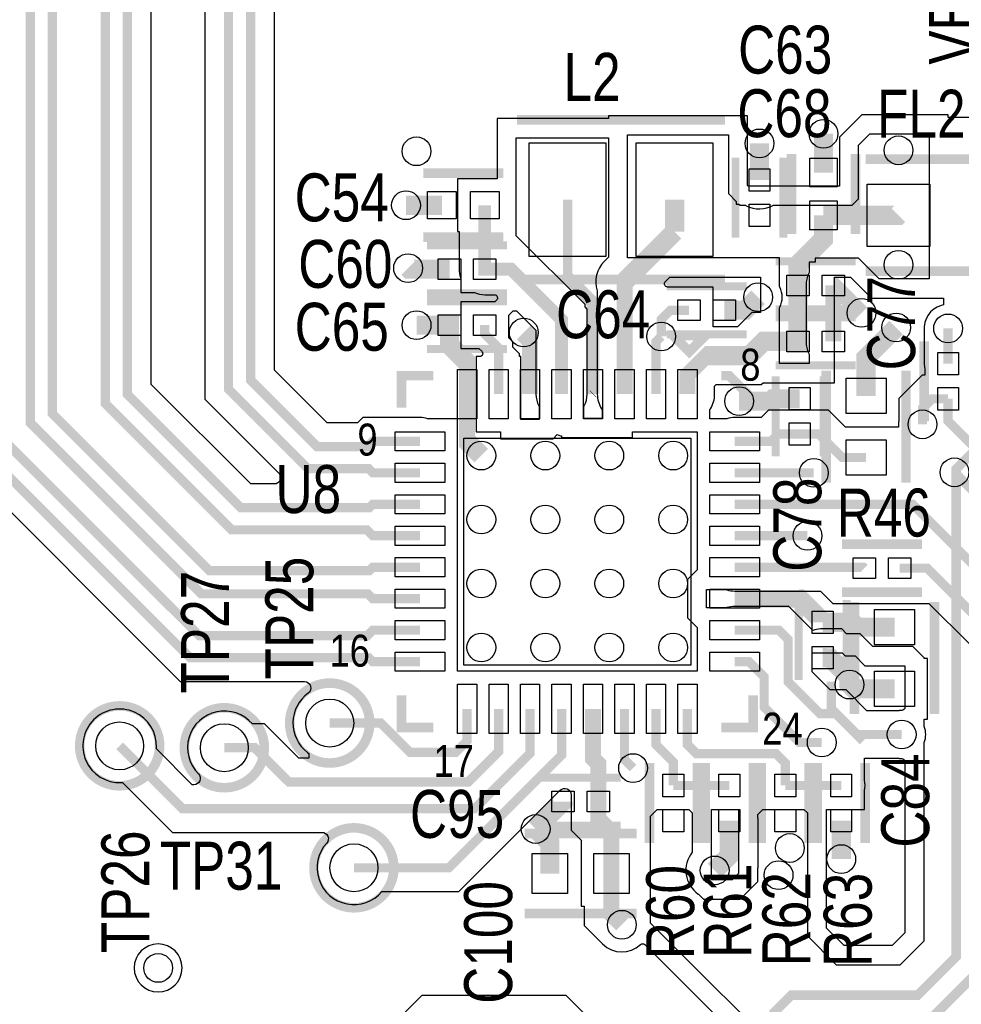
# Model space of a CAD drawing. Extents: x -394 to 5394, y -1015 to 7151.
# Tile 67 of 80: x 1375 to 1964, y 5554 to 6170. Entities that reach past the tile are written whole.
import ezdxf

# ---------------------------------------------------------------- set-up
doc = ezdxf.new("R2010")
doc.units = 0
for name, color, linetype in [('BG_SILKSCREEN_TOP', 3, 'CONTINUOUS'), ('ET_TOP', 132, 'CONTINUOUS'), ('PG_SILKSCREEN_TOP', 7, 'CONTINUOUS'), ('PIN_TOP', 132, 'CONTINUOUS'), ('RD_SILKSCREEN_TOP', 254, 'CONTINUOUS'), ('VC_TOP', 132, 'CONTINUOUS')]:
    doc.layers.add(name, color=color, linetype=linetype)

msp = doc.modelspace()

# ---------------------------------------------------------------- linework, layer by layer
at = {"layer": 'BG_SILKSCREEN_TOP', "const_width": 6}
for points in [[(2067, 5920), (1992, 5920), (1961, 5889), (1961, 5584), (1937, 5560), (1858, 5560), (1846, 5548)], [(1984, 5761), (1984, 5584), (1938, 5538), (1938, 5522)]]:
    msp.add_lwpolyline(points, dxfattribs=at)
at = {"layer": 'ET_TOP'}
for points, const_width in [([(1625.6943, 5768.5548), (1596.2243, 5768.5548), (1593.7791, 5771), (1482, 5771), (1351.2, 5901.8), (1351.2, 6607.1609), (1497.3771, 6753.338), (1510.2115, 6753.338), (1510.2147, 6753.3348), (1618.8443, 6753.3348), (1660.3943, 6711.7848), (1788.2152, 6711.7848), (1900, 6600), (1900, 6515), (1883.1162, 6498.1162), (1856.0981, 6498.1162), (1842.2143, 6512), (1842.2143, 6526.1748), (1835.1143, 6533.2748)], 5.8), ([(1625.6943, 5788.2448), (1596.2343, 5788.2448), (1592.7895, 5784.8), (1487.7162, 5784.8), (1365, 5907.5162), (1365, 6599.0405), (1503.7943, 6737.8348), (1612.4143, 6737.8348), (1652.2643, 6697.9848), (1782.499, 6697.9848), (1886.2, 6594.2838), (1886.2, 6520.7162), (1877.4, 6511.9162), (1861.8143, 6511.9162), (1856.0143, 6517.7162), (1856.0143, 6526.6357), (1856.0302, 6526.6491), (1863.1143, 6533.2748)], 5.8), ([(1683.9943, 6533.2748), (1691.0943, 6526.1748), (1691.0943, 6512.2561), (1704.9781, 6498.3723), (1726, 6498.3723), (1744.8, 6517.1723), (1744.8, 6611.2), (1710, 6646), (1675, 6646), (1611, 6710), (1510.4838, 6710), (1382, 6581.5162), (1382, 5918), (1489, 5811), (1593.1591, 5811), (1596.2343, 5807.9248), (1625.6943, 5807.9248)], 5.8), ([(1711.9943, 6533.2748), (1704.8943, 6526.1748), (1704.8943, 6517.9723), (1710.6943, 6512.1723), (1720.2838, 6512.1723), (1731, 6522.8885), (1731, 6605.4838), (1704.2838, 6632.2), (1669.2838, 6632.2), (1605.2838, 6696.2), (1516.2, 6696.2), (1395.8, 6575.8), (1395.8, 5923.7162), (1493.9914, 5825.5248), (1594.1343, 5825.5248), (1596.2243, 5827.6148), (1625.6943, 5827.6148)], 5.8), ([(1422.5143, 6217.0048), (1429, 6210.5191), (1429, 5930), (1508, 5851), (1592.5191, 5851), (1596.2243, 5847.2948), (1625.6943, 5847.2948)], 5.8), ([(1450.5143, 6217.0048), (1442.8, 6209.2905), (1442.8, 5935.7162), (1513.7162, 5864.8), (1594.0495, 5864.8), (1596.2343, 5866.9848), (1625.6943, 5866.9848)], 5.8), ([(1499.6943, 6196.0348), (1506, 6189.7291), (1506, 5939), (1555.8, 5889.2), (1593.6991, 5889.2), (1596.2343, 5886.6648), (1625.6943, 5886.6648)], 5.8), ([(1527.6943, 6196.0348), (1519.8, 6188.1405), (1519.8, 5944.7162), (1561.5162, 5903), (1592.8695, 5903), (1596.2243, 5906.3548), (1625.6943, 5906.3548)], 5.8), ([(1878.0543, 6074.4948), (1878.0543, 6098.7148)], 12), ([(1838.0543, 6069.7584), (1838.0543, 6092.7148)], 12), ([(1639.4743, 6054.0348), (1616.9843, 6054.0348)], 12), ([(1784.9743, 6037.5348), (1784.9743, 6057.5348)], 12), ([(1666.2579, 6014.0348), (1666.2543, 6014.0348), (1666.2543, 6054.0348)], 8), ([(1878.0543, 6047.7148), (1878.0543, 6032.9148), (1862.1243, 6016.9848), (1862.1243, 5968.8648), (1862.1207, 5968.8648)], 12), ([(1878.0543, 6047.7148), (1924.9243, 6047.7148), (1924.9943, 6047.7848)], 12), ([(1644.2107, 6014.0348), (1618.9943, 6014.0348), (1618.3043, 6014.7248)], 12), ([(1714.2743, 5935.8748), (1714.2743, 5982.5048), (1682.7443, 6014.0348), (1666.2579, 6014.0348)], 8), ([(1884.1679, 6003.8648), (1884.7243, 6003.8648), (1901.8743, 5986.7148)], 10), ([(1884.1679, 5968.8648), (1884.1679, 6003.8648)], 10), ([(1816.0679, 5988.3948), (1829.0843, 5988.3948), (1837.2243, 5996.5348)], 12), ([(1794.0207, 5988.3948), (1782.4043, 5988.3948), (1776.6043, 5982.5948), (1776.6043, 5971.9748)], 5.8), ([(1644.2107, 5979.0348), (1623.6243, 5979.0348)], 12), ([(1674.9043, 5935.8748), (1674.9043, 5964.8395), (1666.2579, 5973.4859), (1666.2579, 5979.0348)], 5.8), ([(1904.6943, 5934.8248), (1904.6943, 5958.7648), (1923.5143, 5977.5848)], 12), ([(1773.3243, 5935.8748), (1773.3243, 5968.6948), (1776.6043, 5971.9748)], 5.8), ([(1956, 5955), (1956, 5977)], 5.8), ([(1733.9543, 5935.8748), (1734.1443, 5936.0648)], 5.8), ([(1825.3243, 5931.4848), (1844.3204, 5931.4848), (1844.324, 5931.4884), (1845.1943, 5931.4884), (1846.6943, 5932.9884), (1863.1943, 5932.9884)], 12), ([(1940, 5917), (1940, 5927), (1945.96, 5932.96), (1956, 5932.96)], 5.8), ([(1956, 5932.96), (1956, 5919.06), (1977.5552, 5897.5048), (2104.8643, 5897.5048)], 5.8), ([(1822.5343, 5906.3548), (1845.2079, 5906.3548), (1849.7943, 5910.9412), (1863.1943, 5910.9412)], 5.8), ([(1863.1943, 5910.9412), (1875.0587, 5910.9412), (1889.7551, 5896.2448), (1904.6943, 5896.2448)], 5.8), ([(1872, 5886.6648), (1822.5343, 5886.6648)], 5.8), ([(1989.493, 5874.0348), (1972.9652, 5874.0348), (1960, 5887)], 5.8), ([(1980.3796, 5820.3795), (1933.7743, 5866.9848), (1822.5343, 5866.9848)], 5.8), ([(1868.0743, 5847.2948), (1822.5343, 5847.2948)], 5.8), ([(1822.5343, 5827.6148), (1903.0143, 5827.6148), (1903.5943, 5827.0348)], 5.8), ([(1984, 5758), (1984, 5785.9999), (1942.9651, 5827.0348), (1925.6343, 5827.0348)], 5.8), ([(1877.5343, 5793.1084), (1896.1307, 5793.1084), (1899.1343, 5790.1048), (1922.5343, 5790.1048)], 12), ([(1822.5343, 5788.2448), (1850.2, 5788.2448), (1856, 5782.4448), (1856, 5756), (1876, 5736), (1886, 5736), (1899, 5723), (1927, 5723)], 5.8), ([(1894.3743, 5754.2248), (1894, 5754.5991), (1894, 5759), (1882, 5771), (1877.5991, 5771), (1877.5379, 5771.0612), (1877.5343, 5771.0612)], 12), ([(1877, 5718), (1863.1, 5718), (1841, 5740.1), (1841, 5759), (1831.4452, 5768.5548), (1822.5343, 5768.5548)], 5.8), ([(1922.5343, 5751.5248), (1897.0743, 5751.5248), (1894.3743, 5754.2248)], 12), ([(1437.9343, 5715.9048), (1477.1543, 5676.6848), (1660.0543, 5676.6848), (1694.5843, 5711.2148), (1694.5843, 5739.0348)], 5.8), ([(1503.3843, 5714.7148), (1522.3443, 5714.7148), (1543.7743, 5693.2848), (1655.8643, 5693.2848), (1674.9043, 5712.3248), (1674.9043, 5739.0348)], 5.8), ([(1569.2843, 5730.1548), (1601.1643, 5730.1548), (1619.5343, 5711.7848), (1648.0143, 5711.7848), (1655.2143, 5718.9848), (1655.2143, 5739.0348)], 5.8), ([(1584.4343, 5639.6148), (1643.7743, 5639.6148), (1714.2743, 5710.1148), (1714.2743, 5739.0348)], 5.8), ([(1733.9543, 5739.0348), (1733.9543, 5708.0456), (1737.2379, 5704.762), (1737.2379, 5681.0348)], 10), ([(1753.6443, 5739.0348), (1753.6443, 5707.3557), (1759, 5702)], 5.8), ([(1784.1943, 5691.1148), (1784.1943, 5705.8056), (1773.3243, 5716.6756), (1773.3243, 5739.0348)], 5.8), ([(1793.0143, 5739.0348), (1793.0143, 5716.6348), (1798.6491, 5711), (1848.3943, 5711), (1854.1943, 5705.2), (1854.1943, 5691.1148)], 5.8), ([(1819.1943, 5691.1148), (1784.1943, 5691.1148)], 5.8), ([(1889.1943, 5691.1148), (1854.1943, 5691.1148)], 5.8), ([(1698.0798, 5663.9203), (1715.1907, 5681.0312), (1715.1907, 5681.0348)], 12), ([(1745.5043, 5636.0348), (1745.5043, 5662.0305), (1737.2379, 5670.2969), (1737.2379, 5681.0348)], 10), ([(1819.1943, 5669.0748), (1819.1943, 5647.1943), (1810, 5638)], 12), ([(1889.1943, 5669.0748), (1889.1943, 5645.0748)], 12), ([(1706.9243, 5636.0348), (1706.9243, 5655.0758), (1698.0798, 5663.9203)], 12), ([(1745.5043, 5636.0348), (1745.5043, 5610.4957), (1752, 5604)], 10)]:
    msp.add_lwpolyline(points, dxfattribs=dict(at, const_width=const_width))
for points, format in [([(1491.0998, 6183.5572), (1491.0998, 5932.8281), (1537.3993, 5886.5286, -0.668175), (1534.5709, 5879.7002), (1519.8881, 5879.7002), (1457.7002, 5941.8881), (1457.7002, 6203.1186)], "xyb"), ([(2017.6345, 6108.855), (1956.0945, 6108.855), (1956.0945, 6110.605), (1902.0294, 6110.605), (1887.9998, 6096.5754), (1887.9998, 6066.0002), (1830.9706, 6066.0002), (1830.5845, 6066.3863), (1830.5845, 6110.035), (1743.5841, 6110.035), (1743.5841, 6108.225), (1673.9541, 6108.225), (1673.9541, 6070.535), (1649.2541, 6070.535), (1649.2541, 6037.5346), (1650.2541, 6037.5346), (1650.2541, 6014.0348, 0.084073), (1651.1462, 6008.7668), (1651.2577, 6008.447), (1651.2577, 5999.5346), (1659.4775, 5999.5346), (1659.8598, 5999.3679, 0.103144), (1666.2541, 5998.0346), (1672.2353, 5998.0346, -0.668183), (1673.6495, 5994.6204), (1672.5642, 5993.535), (1651.2577, 5993.535), (1651.2577, 5964.5346), (1662.6224, 5964.5346), (1664.3678, 5962.7892, -0.668175), (1662.9536, 5959.375), (1660.9041, 5959.375), (1660.9041, 5912.3746), (1675.9998, 5912.3746), (1675.9998, 5907.9998), (1708.9706, 5907.9998), (1711.6357, 5910.6648), (1713.6641, 5909.8246), (1714.3241, 5909.8246), (1714.3241, 5908.6946), (1758.6945, 5908.6946), (1758.6945, 5912.3746), (1799.0341, 5912.3746), (1799.0341, 5826.0049), (1792.9998, 5819.9706), (1792.9998, 5796.0294), (1799.0341, 5789.9951), (1799.0341, 5762.535), (1649.1945, 5762.535), (1649.1945, 5920.355), (1630.8051, 5920.355), (1630.4919, 5920.4615, 0.08214), (1625.6943, 5921.255), (1590.0524, 5921.255), (1586.6976, 5917.9002), (1567.6881, 5917.9002), (1534.7002, 5950.8881), (1534.7002, 6181.9686)], "xyb"), ([(1718.0543, 6057.5348, 5.8, 5.8, 0), (1718.0543, 6008.8148, 8, 8, 0), (1733.9543, 5992.9148, 8, 8, 0), (1733.9543, 5935.8748, 8, 8, 0)], "xyseb"), ([(1753.6443, 5935.8748, 10, 10, 0), (1753.6443, 6006.2048, 12, 12, 0), (1784.9743, 6037.5348, 12, 12, 0)], "xyseb"), ([(1655.2143, 5935.8748, 10, 10, 0), (1655.2143, 5955.5848, 12, 12, 0), (1644.2143, 5966.5848, 12, 12, 0), (1644.2143, 5979.0348, 12, 12, 0), (1644.2107, 5979.0348, 12, 12, 0)], "xyseb"), ([(1694.5843, 5935.8748, 10, 10, 0), (1694.5843, 5970.4748, 12, 12, 0), (1690.6443, 5974.4148, 12, 12, 0)], "xyseb"), ([(1862.1207, 5968.8648, 12, 12, 0), (1840.6443, 5968.8648, 12, 12, 0), (1831.7143, 5959.9348, 12, 12, 0), (1805.0143, 5959.9348, 10, 10, 0), (1793.0143, 5947.9348, 10, 10, 0), (1793.0143, 5935.8748, 10, 10, 0)], "xyseb"), ([(1655.2143, 5935.8748, 10, 10, 0), (1655.2143, 5906.3548, 12, 12, 0), (1664.1143, 5897.4548, 12, 12, 0)], "xyseb"), ([(1336.2998, 5895.6281), (1475.8281, 5756.0998), (1553.5545, 5756.0998, -0.728996), (1555.8848, 5748.8487, 0.506132), (1555.447, 5711.7826), (1556.2438, 5711.1825), (1556.2438, 5708.185), (1549.9462, 5708.185), (1528.5162, 5729.615), (1520.9055, 5729.615, 1.042203), (1487.153, 5698.419, -0.668895), (1484.3301, 5691.585), (1483.3262, 5691.585), (1460.8753, 5714.0359), (1460.9132, 5714.9144, 2.569368), (1438.9247, 5692.9259), (1439.8032, 5692.9638), (1470.9824, 5661.7846), (1564.4626, 5661.7846, -0.651241), (1567.4213, 5655.0928, 1.01687), (1601.9555, 5624.7146), (1649.9462, 5624.7146), (1713.4093, 5688.1777, -0.668175), (1720.2377, 5685.3493), (1720.2377, 5663.2552), (1726.9579, 5656.535), (1726.5041, 5656.535), (1726.5041, 5615.5346), (1728.5041, 5615.5346), (1728.5041, 5603.454), (1739.979, 5591.979, 0.405528), (1763.6581, 5591.6268, -0.405518), (1766.4438, 5591.5854), (1856.0294, 5501.9998)], "xyb"), ([(1877.5343, 5793.1084, 12, 12, 0), (1877.5343, 5793.6084, 12, 12, 0), (1863.3268, 5807.8159, 12, 12, 0), (1862.8268, 5807.8159, 11, 11, 0), (1847.6432, 5807.8159, 11, 11, 0), (1847.5343, 5807.9248, 11, 11, 0), (1822.5343, 5807.9248, 11, 11, 0)], "xyseb"), ([(1861, 5514), (1770, 5605), (1770, 5672), (1774.1146, 5676.1146), (1793.8854, 5676.1146), (1796, 5674), (1796, 5649.314, 0.436093), (1799.7538, 5623.2006), (1799.9021, 5623.0979), (1803, 5620), (1809.9151, 5620, 0.002358), (1810.0849, 5620), (1826, 5620), (1837, 5631), (1837, 5639.5439), (1837.1945, 5639.7384), (1837.1945, 5669.0748, 0.034908), (1837.0194, 5671.579), (1837, 5671.7175), (1837, 5673), (1840.1146, 5676.1146), (1865.8854, 5676.1146), (1868, 5674), (1868, 5597), (1886, 5579), (1926, 5579), (1941, 5594), (1941, 5717.603), (1941.1177, 5717.9307, 0.174095), (1941.1177, 5728.0693), (1941, 5728.397), (1941, 5732.5246), (1943.0345, 5732.5246), (1943.0345, 5770.525), (1941, 5770.525), (1941, 5771), (1934, 5778), (1909, 5778), (1901, 5786), (1892.4561, 5786), (1889.4559, 5789.0002), (1885.055, 5789.0002), (1884.9938, 5789.0614), (1877.5343, 5789.0614, 0.069549), (1872.5988, 5788.3715), (1871.4678, 5788.0491), (1856.3719, 5803.145), (1822.5343, 5803.145, 0.08214), (1817.7367, 5802.3515), (1817.4235, 5802.245), (1805, 5802.245), (1805, 5813.6146), (1817.4235, 5813.6146), (1817.7367, 5813.5081, 0.08214), (1822.5343, 5812.7146), (1876.2854, 5812.7146), (1884, 5805), (1943.9278, 5805), (1969.0998, 5779.828)], "xyb")]:
    msp.add_lwpolyline(points, format=format, dxfattribs=at)
for points in [[(1850.6543, 6003.2307), (1850.6543, 6021.0648), (1755.5843, 6021.0648), (1755.5843, 6098.0348), (1818.5843, 6098.0348), (1818.5843, 6061.4157), (1823.5541, 6056.4459), (1823.5541, 6054.7582), (1825.2418, 6054.7582), (1826, 6054), (1829.3412, 6054), (1829.7739, 6053.7758, 0.250668), (1846.7537, 6054), (1896, 6054), (1900, 6058), (1900, 6091.6048), (1907, 6098.6048), (1944.0943, 6098.6048), (1944.0943, 6008), (1913, 6008), (1900, 6021), (1872.9143, 6021), (1872.9143, 6018.365), (1869.1677, 6018.365), (1869.1677, 6011.8787), (1868.9572, 6011.4569, 0.116257), (1867.1677, 6003.8648), (1867.1677, 5968.8648, 0.116257), (1868.9572, 5961.2727), (1869.1677, 5960.8509), (1869.1677, 5955.0448), (1850.6543, 5955.0448), (1850.6543, 5989.8389), (1850.839, 5990.2384, 0.22004), (1850.839, 6002.8312)], [(1730.2745, 5989.1323), (1729, 5990.4068), (1729, 5991.9543), (1685.9543, 6035), (1685.9543, 6096.2248), (1743.5841, 6096.2248), (1743.5841, 6021.6007), (1740.9162, 6018.9329, 0.282947), (1736.5441, 6000.5843), (1736.6441, 6000.28), (1736.6441, 5935.8748, 0.143374), (1739.3283, 5926.7064), (1739.6441, 5926.2133), (1739.6441, 5920.6948), (1728.2745, 5920.6948), (1728.2745, 5928.1136), (1728.4967, 5928.5448, 0.119534), (1730.2745, 5935.8748)], [(1809.0209, 5977.935), (1809.0209, 6002.895), (1780.6191, 6002.895, -0.668184), (1779.2048, 6006.3092), (1781.9602, 6009.0646), (1838.6541, 6009.0646), (1838.6541, 5986.865), (1833.1884, 5986.865), (1824.2584, 5977.935)], [(1891.827, 5915.245), (1881.2306, 5925.8414), (1877.6945, 5925.8414), (1877.6945, 5925.9414), (1848.6941, 5925.9414), (1848.6941, 5925.8414), (1843.6224, 5925.8414), (1839.036, 5921.255), (1822.5343, 5921.255, 0.08214), (1817.7367, 5920.4615), (1817.4235, 5920.355), (1807.0145, 5920.355), (1807.0145, 5926.2133), (1807.3303, 5926.7064, 0.143374), (1810.0145, 5935.8748), (1810.0145, 5940.8931), (1811.056, 5941.9346), (1839.1702, 5941.9346), (1840.2802, 5943.0446), (1884.9145, 5943.0446), (1884.9145, 6008.9998), (1895.0294, 6008.9998), (1908.0294, 5995.9998), (1953.1441, 5995.9998), (1953.1441, 5991.8011), (1951.7154, 5991.3753, 0.362098), (1941.088, 5975.3754), (1941.0998, 5975.2674), (1941.0998, 5955, 0.054555), (1941.4525, 5951.7774), (1941.4998, 5951.5637), (1941.4998, 5947.8602), (1939.7881, 5947.8602), (1925.0998, 5933.1719), (1925.0998, 5918.7326), (1925.088, 5918.6246, 0.02353), (1925.0014, 5917.2162), (1924.9729, 5915.245)], [(1700.2741, 5928.1136), (1700.2741, 5920), (1688.9045, 5920), (1688.9045, 5959.375), (1688, 5959.375), (1688, 5961), (1683.8045, 5965.1955), (1683.8045, 5968.5261), (1681.2581, 5971.0725), (1681.2581, 5985.2581), (1684, 5988), (1686.1514, 5988), (1698.2741, 5975.8773), (1698.2741, 5935.8748, 0.119534), (1700.0519, 5928.5448)], [(1928.9998, 5765.9998), (1928.9998, 5740.0002, -0.414214), (1926.9998, 5738.0002, 0.027133), (1925.3754, 5737.912), (1925.2674, 5737.9002), (1905.1719, 5737.9002), (1892.1719, 5750.9002), (1882.1719, 5750.9002), (1870.9002, 5762.1719), (1870.9002, 5773.9998), (1889.7832, 5773.9998), (1891.6784, 5772.1046), (1897.9246, 5772.1046), (1904.0294, 5765.9998)], [(1890.9706, 5591.0002), (1880.0002, 5601.9706), (1880.0002, 5676.1146), (1903.6945, 5676.1146), (1903.6945, 5687.6785), (1903.7418, 5687.8922, 0.109435), (1903.7418, 5694.3374), (1903.6945, 5694.5511), (1903.6945, 5708.0998), (1925.2674, 5708.0998), (1925.3754, 5708.088, 0.027133), (1926.9998, 5707.9998, -0.414214), (1928.9998, 5705.9998), (1928.9998, 5598.9706), (1921.0294, 5591.0002)], [(1477.0002, 5577, 1), (1446.9998, 5577, 1)]]:
    msp.add_lwpolyline(points, format="xyb", close=True, dxfattribs=at)
msp.add_lwpolyline([(1808.0002, 5632.0002), (1808.0002, 5676.1146), (1824.9998, 5676.1146), (1824.9998, 5635.9706), (1821.0294, 5632.0002)], close=True, dxfattribs=at)
msp.add_lwpolyline([(1587.9998, 5520.9706), (1627.0294, 5560.0002), (1716.9706, 5560.0002), (1831.0002, 5445.9706)], dxfattribs=at)
at = {"layer": 'PG_SILKSCREEN_TOP'}
for points, const_width in [([(1816.5143, 6107.5348), (1686.5143, 6107.5348)], 6), ([(1823.0543, 6083.7348), (1823.0543, 6033.7348)], 5), ([(1853.0543, 6083.7348), (1853.0543, 6033.7348)], 5), ([(1858.0543, 6036.1048), (1858.0543, 6086.1048)], 6), ([(1898.0543, 6036.1048), (1898.0543, 6086.1048)], 6), ([(2004.5243, 6082.7848), (1904.5243, 6082.7848)], 6), ([(1677.8643, 6074.0348), (1627.8643, 6074.0348)], 6), ([(1677.8643, 6034.0348), (1627.8643, 6034.0348)], 6), ([(1630.2343, 6029.0348), (1680.2343, 6029.0348)], 5), ([(1848.1443, 6018.8648), (1898.1443, 6018.8648)], 5), ([(2004.5243, 6012.7848), (1904.5243, 6012.7848)], 6), ([(1816.5143, 6007.5348), (1686.5143, 6007.5348)], 6), ([(1780.0443, 6003.3948), (1830.0443, 6003.3948)], 5), ([(1630.2343, 5999.0348), (1680.2343, 5999.0348)], 5), ([(1680.2343, 5994.0348), (1630.2343, 5994.0348)], 5), ([(1848.1443, 5988.8648), (1898.1443, 5988.8648)], 5), ([(1848.1443, 5983.8648), (1898.1443, 5983.8648)], 5), ([(1794.1143, 5962.4548), (1804.1143, 5972.4548), (1784.1143, 5972.4548), (1794.1143, 5962.4548)], 6), ([(1780.0443, 5973.3948), (1830.0443, 5973.3948)], 5), ([(1941, 5968.98), (1941, 5918.98)], 6), ([(1680.2343, 5964.0348), (1630.2343, 5964.0348)], 5), ([(1848.1443, 5953.8648), (1898.1443, 5953.8648)], 5), ([(1634.1143, 5947.4548), (1614.1143, 5947.4548), (1614.1143, 5927.4548)], 6), ([(1814.1143, 5947.4548), (1819.1143, 5947.4548), (1834.1143, 5932.4548), (1834.1143, 5927.4548)], 6), ([(1848.1943, 5896.9648), (1848.1943, 5946.9648)], 5), ([(1878.1943, 5896.9648), (1878.1943, 5946.9648)], 5), ([(1879.6943, 5880.5348), (1879.6943, 5950.5348)], 6), ([(1929.6943, 5880.5348), (1929.6943, 5950.5348)], 6), ([(1939.6143, 5842.0348), (1889.6143, 5842.0348)], 6), ([(1939.6143, 5812.0348), (1889.6143, 5812.0348)], 6), ([(1862.5343, 5807.0848), (1862.5343, 5757.0848)], 5), ([(1892.5343, 5807.0848), (1892.5343, 5757.0848)], 5), ([(1897.5343, 5805.8148), (1897.5343, 5735.8148)], 6), ([(1947.5343, 5805.8148), (1947.5343, 5735.8148)], 6), ([(1883, 5756), (1883, 5739), (1903, 5719)], 6), ([(1614.1143, 5747.4548), (1614.1143, 5727.4548), (1634.1143, 5727.4548)], 6), ([(1814.1143, 5727.4548), (1834.1143, 5727.4548), (1834.1143, 5747.4548)], 6), ([(1769.1943, 5655.0948), (1769.1943, 5705.0948)], 6), ([(1799.1943, 5655.0948), (1799.1943, 5705.0948)], 6), ([(1804.1943, 5705.0948), (1804.1943, 5655.0948)], 6), ([(1834.1943, 5705.0948), (1834.1943, 5655.0948)], 6), ([(1839.1943, 5655.0948), (1839.1943, 5705.0948)], 6), ([(1869.1943, 5655.0948), (1869.1943, 5705.0948)], 6), ([(1874.1943, 5705.0948), (1874.1943, 5655.0948)], 6), ([(1904.1943, 5705.0948), (1904.1943, 5655.0948)], 6), ([(1751.2143, 5696.0348), (1701.2143, 5696.0348)], 5), ([(1751.2143, 5666.0348), (1701.2143, 5666.0348)], 5), ([(1761.2143, 5661.0348), (1691.2143, 5661.0348)], 6), ([(1761.2143, 5611.0348), (1691.2143, 5611.0348)], 6)]:
    msp.add_lwpolyline(points, dxfattribs=dict(at, const_width=const_width))
at = {"layer": 'PG_SILKSCREEN_TOP', "const_width": 6}
for points in [[(1594.2843, 5730.1548, 1), (1544.2843, 5730.1548, 1), (1594.2843, 5730.1548)], [(1462.9343, 5715.9048, 1), (1412.9343, 5715.9048, 1), (1462.9343, 5715.9048)], [(1528.3843, 5714.7148, 1), (1478.3843, 5714.7148, 1), (1528.3843, 5714.7148)], [(1609.4343, 5639.6148, 1), (1559.4343, 5639.6148, 1), (1609.4343, 5639.6148)]]:
    msp.add_lwpolyline(points, format="xyb", dxfattribs=at)
at = {"layer": 'PIN_TOP'}
for points in [[(1742.0543, 6093.0348), (1742.0543, 6022.0348), (1694.0543, 6022.0348), (1694.0543, 6093.0348)], [(1808.9743, 6093.0348), (1808.9743, 6022.0348), (1760.9743, 6022.0348), (1760.9743, 6093.0348)], [(1886.5543, 6065.4948), (1869.5543, 6065.4948), (1869.5543, 6083.4948), (1886.5543, 6083.4948)], [(1831.5543, 6076.7584), (1844.5543, 6076.7584), (1844.5543, 6062.7584), (1831.5543, 6062.7584)], [(1944.4943, 6067.2848), (1944.4943, 6028.2848), (1905.4943, 6028.2848), (1905.4943, 6067.2848)], [(1648.4743, 6062.5348), (1648.4743, 6045.5348), (1630.4743, 6045.5348), (1630.4743, 6062.5348)], [(1675.2543, 6062.5348), (1675.2543, 6045.5348), (1657.2543, 6045.5348), (1657.2543, 6062.5348)], [(1831.5543, 6054.7112), (1844.5543, 6054.7112), (1844.5543, 6040.7112), (1831.5543, 6040.7112)], [(1886.5543, 6038.7148), (1869.5543, 6038.7148), (1869.5543, 6056.7148), (1886.5543, 6056.7148)], [(1637.2107, 6007.5348), (1637.2107, 6020.5348), (1651.2107, 6020.5348), (1651.2107, 6007.5348)], [(1659.2579, 6007.5348), (1659.2579, 6020.5348), (1673.2579, 6020.5348), (1673.2579, 6007.5348)], [(1855.1207, 5997.3648), (1855.1207, 6010.3648), (1869.1207, 6010.3648), (1869.1207, 5997.3648)], [(1877.1679, 5997.3648), (1877.1679, 6010.3648), (1891.1679, 6010.3648), (1891.1679, 5997.3648)], [(1787.0207, 5981.8948), (1787.0207, 5994.8948), (1801.0207, 5994.8948), (1801.0207, 5981.8948)], [(1809.0679, 5981.8948), (1809.0679, 5994.8948), (1823.0679, 5994.8948), (1823.0679, 5981.8948)], [(1651.2107, 5985.5348), (1651.2107, 5972.5348), (1637.2107, 5972.5348), (1637.2107, 5985.5348)], [(1673.2579, 5985.5348), (1673.2579, 5972.5348), (1659.2579, 5972.5348), (1659.2579, 5985.5348)], [(1855.1207, 5962.3648), (1855.1207, 5975.3648), (1869.1207, 5975.3648), (1869.1207, 5962.3648)], [(1877.1679, 5962.3648), (1877.1679, 5975.3648), (1891.1679, 5975.3648), (1891.1679, 5962.3648)], [(1949.5, 5962), (1962.5, 5962), (1962.5, 5948), (1949.5, 5948)], [(1649.2143, 5951.3748), (1661.2143, 5951.3748), (1661.2143, 5920.3748), (1649.2143, 5920.3748)], [(1668.9043, 5951.3748), (1680.9043, 5951.3748), (1680.9043, 5920.3748), (1668.9043, 5920.3748)], [(1688.5843, 5951.3748), (1700.5843, 5951.3748), (1700.5843, 5920.3748), (1688.5843, 5920.3748)], [(1708.2743, 5951.3748), (1720.2743, 5951.3748), (1720.2743, 5920.3748), (1708.2743, 5920.3748)], [(1727.9543, 5951.3748), (1739.9543, 5951.3748), (1739.9543, 5920.3748), (1727.9543, 5920.3748)], [(1747.6443, 5951.3748), (1759.6443, 5951.3748), (1759.6443, 5920.3748), (1747.6443, 5920.3748)], [(1767.3243, 5951.3748), (1779.3243, 5951.3748), (1779.3243, 5920.3748), (1767.3243, 5920.3748)], [(1787.0143, 5951.3748), (1799.0143, 5951.3748), (1799.0143, 5920.3748), (1787.0143, 5920.3748)], [(1917.1943, 5923.8248), (1892.1943, 5923.8248), (1892.1943, 5945.8248), (1917.1943, 5945.8248)], [(1869.6943, 5925.9884), (1856.6943, 5925.9884), (1856.6943, 5939.9884), (1869.6943, 5939.9884)], [(1949.5, 5939.96), (1962.5, 5939.96), (1962.5, 5925.96), (1949.5, 5925.96)], [(1610.1943, 5900.3548), (1610.1943, 5912.3548), (1641.1943, 5912.3548), (1641.1943, 5900.3548)], [(1807.0343, 5900.3548), (1807.0343, 5912.3548), (1838.0343, 5912.3548), (1838.0343, 5900.3548)], [(1869.6943, 5903.9412), (1856.6943, 5903.9412), (1856.6943, 5917.9412), (1869.6943, 5917.9412)], [(1653.1143, 5908.4548), (1795.1143, 5908.4548), (1795.1143, 5766.4548), (1653.1143, 5766.4548)], [(1917.1943, 5885.2448), (1892.1943, 5885.2448), (1892.1943, 5907.2448), (1917.1943, 5907.2448)], [(1610.1943, 5880.6648), (1610.1943, 5892.6648), (1641.1943, 5892.6648), (1641.1943, 5880.6648)], [(1807.0343, 5880.6648), (1807.0343, 5892.6648), (1838.0343, 5892.6648), (1838.0343, 5880.6648)], [(1610.1943, 5860.9848), (1610.1943, 5872.9848), (1641.1943, 5872.9848), (1641.1943, 5860.9848)], [(1807.0343, 5860.9848), (1807.0343, 5872.9848), (1838.0343, 5872.9848), (1838.0343, 5860.9848)], [(1610.1943, 5841.2948), (1610.1943, 5853.2948), (1641.1943, 5853.2948), (1641.1943, 5841.2948)], [(1807.0343, 5841.2948), (1807.0343, 5853.2948), (1838.0343, 5853.2948), (1838.0343, 5841.2948)], [(1610.1943, 5821.6148), (1610.1943, 5833.6148), (1641.1943, 5833.6148), (1641.1943, 5821.6148)], [(1807.0343, 5821.6148), (1807.0343, 5833.6148), (1838.0343, 5833.6148), (1838.0343, 5821.6148)], [(1910.5943, 5833.5348), (1910.5943, 5820.5348), (1896.5943, 5820.5348), (1896.5943, 5833.5348)], [(1932.6343, 5833.5348), (1932.6343, 5820.5348), (1918.6343, 5820.5348), (1918.6343, 5833.5348)], [(1610.1943, 5801.9248), (1610.1943, 5813.9248), (1641.1943, 5813.9248), (1641.1943, 5801.9248)], [(1807.0343, 5801.9248), (1807.0343, 5813.9248), (1838.0343, 5813.9248), (1838.0343, 5801.9248)], [(1871.0343, 5800.1084), (1884.0343, 5800.1084), (1884.0343, 5786.1084), (1871.0343, 5786.1084)], [(1910.0343, 5801.1048), (1935.0343, 5801.1048), (1935.0343, 5779.1048), (1910.0343, 5779.1048)], [(1610.1943, 5782.2448), (1610.1943, 5794.2448), (1641.1943, 5794.2448), (1641.1943, 5782.2448)], [(1807.0343, 5782.2448), (1807.0343, 5794.2448), (1838.0343, 5794.2448), (1838.0343, 5782.2448)], [(1871.0343, 5778.0612), (1884.0343, 5778.0612), (1884.0343, 5764.0612), (1871.0343, 5764.0612)], [(1610.1943, 5762.5548), (1610.1943, 5774.5548), (1641.1943, 5774.5548), (1641.1943, 5762.5548)], [(1807.0343, 5762.5548), (1807.0343, 5774.5548), (1838.0343, 5774.5548), (1838.0343, 5762.5548)], [(1910.0343, 5762.5248), (1935.0343, 5762.5248), (1935.0343, 5740.5248), (1910.0343, 5740.5248)], [(1649.2143, 5754.5348), (1661.2143, 5754.5348), (1661.2143, 5723.5348), (1649.2143, 5723.5348)], [(1668.9043, 5754.5348), (1680.9043, 5754.5348), (1680.9043, 5723.5348), (1668.9043, 5723.5348)], [(1688.5843, 5754.5348), (1700.5843, 5754.5348), (1700.5843, 5723.5348), (1688.5843, 5723.5348)], [(1708.2743, 5754.5348), (1720.2743, 5754.5348), (1720.2743, 5723.5348), (1708.2743, 5723.5348)], [(1727.9543, 5754.5348), (1739.9543, 5754.5348), (1739.9543, 5723.5348), (1727.9543, 5723.5348)], [(1747.6443, 5754.5348), (1759.6443, 5754.5348), (1759.6443, 5723.5348), (1747.6443, 5723.5348)], [(1767.3243, 5754.5348), (1779.3243, 5754.5348), (1779.3243, 5723.5348), (1767.3243, 5723.5348)], [(1787.0143, 5754.5348), (1799.0143, 5754.5348), (1799.0143, 5723.5348), (1787.0143, 5723.5348)], [(1790.6943, 5684.1148), (1777.6943, 5684.1148), (1777.6943, 5698.1148), (1790.6943, 5698.1148)], [(1812.6943, 5698.1148), (1825.6943, 5698.1148), (1825.6943, 5684.1148), (1812.6943, 5684.1148)], [(1860.6943, 5684.1148), (1847.6943, 5684.1148), (1847.6943, 5698.1148), (1860.6943, 5698.1148)], [(1882.6943, 5698.1148), (1895.6943, 5698.1148), (1895.6943, 5684.1148), (1882.6943, 5684.1148)], [(1722.1907, 5687.5348), (1722.1907, 5674.5348), (1708.1907, 5674.5348), (1708.1907, 5687.5348)], [(1744.2379, 5687.5348), (1744.2379, 5674.5348), (1730.2379, 5674.5348), (1730.2379, 5687.5348)], [(1790.6943, 5662.0748), (1777.6943, 5662.0748), (1777.6943, 5676.0748), (1790.6943, 5676.0748)], [(1812.6943, 5676.0748), (1825.6943, 5676.0748), (1825.6943, 5662.0748), (1812.6943, 5662.0748)], [(1860.6943, 5662.0748), (1847.6943, 5662.0748), (1847.6943, 5676.0748), (1860.6943, 5676.0748)], [(1882.6943, 5676.0748), (1895.6943, 5676.0748), (1895.6943, 5662.0748), (1882.6943, 5662.0748)], [(1717.9243, 5648.5348), (1717.9243, 5623.5348), (1695.9243, 5623.5348), (1695.9243, 5648.5348)], [(1756.5043, 5648.5348), (1756.5043, 5623.5348), (1734.5043, 5623.5348), (1734.5043, 5648.5348)]]:
    msp.add_lwpolyline(points, close=True, dxfattribs=at)
for centre in [(1569.2843, 5730.1548), (1437.9343, 5715.9048), (1503.3843, 5714.7148), (1584.4343, 5639.6148)]:
    msp.add_circle(centre, 15, dxfattribs=at)
at = {"layer": 'VC_TOP'}
for centre in [(1878.0543, 6098.7148), (1838.0543, 6092.7148), (1924.9943, 6088.4148), (1623.5843, 6087.8048), (1616.9843, 6054.0348), (1618.3043, 6014.7248), (1924.9943, 6016.7848), (1837.2243, 5996.5348), (1901.8743, 5986.7148), (1623.6243, 5979.0348), (1923.5143, 5977.5848), (1690.6443, 5974.4148), (1776.6043, 5971.9748), (1956, 5977), (1825.3243, 5931.4848), (1940, 5917), (1664.1143, 5897.4548), (1704.1143, 5897.4548), (1744.1143, 5897.4548), (1784.1143, 5897.4548), (1872, 5886.6648), (1960, 5887), (1664.1143, 5857.4548), (1704.1143, 5857.4548), (1744.1143, 5857.4548), (1784.1143, 5857.4548), (1868.0743, 5847.2948), (1664.1143, 5817.4548), (1704.1143, 5817.4548), (1744.1143, 5817.4548), (1784.1143, 5817.4548), (1664.1143, 5777.4548), (1704.1143, 5777.4548), (1744.1143, 5777.4548), (1784.1143, 5777.4548), (1894.3743, 5754.2248), (1927, 5723), (1877, 5718), (1759, 5702), (1698.0798, 5663.9203), (1857, 5652), (1889.1943, 5645.0748), (1810, 5638), (1850, 5635), (1752, 5604), (1462, 5577)]:
    msp.add_circle(centre, 9, dxfattribs=at)

# ---------------------------------------------------------------- texts
at = {"layer": 'BG_SILKSCREEN_TOP', "width": 0.8}
msp.add_text('VBAT_IN', height=30, rotation=90, dxfattribs=at).set_placement((1974, 6141.975))
at = {"layer": 'PG_SILKSCREEN_TOP', "width": 0.85}
for s, p in [('8', (1826.0243, 5944.3048)), ('9', (1586.6143, 5897.4548)), ('16', (1569.1143, 5765.4548)), ('24', (1839.7243, 5716.6748)), ('17', (1634.2343, 5696.4948))]:
    msp.add_text(s, height=20, dxfattribs=at).set_placement(p)
at = {"layer": 'RD_SILKSCREEN_TOP', "width": 0.8}
for s, p in [('C63', (1824.7043, 6136.3748)), ('L2', (1715.5243, 6119.3148)), ('C68', (1824.1943, 6096.5948)), ('FL2', (1911.5843, 6096.2848)), ('C54', (1547.3743, 6043.9448)), ('C60', (1549.6243, 6002.3548)), ('C64', (1710.8743, 5970.8548)), ('C65', (1547.3843, 5963.0348)), ('U8', (1535.4143, 5861.4848)), ('R46', (1886.3743, 5846.8148)), ('C95', (1619.4943, 5658.3248)), ('TP31', (1462.9743, 5625.9348))]:
    msp.add_text(s, height=30, dxfattribs=at).set_placement(p)
for s, p in [('C77', (1935.4052, 5950.7643)), ('C78', (1876.7143, 5824.8248)), ('TP25', (1559.0343, 5757.4848)), ('TP27', (1506.3443, 5748.6648)), ('C84', (1944.1843, 5652.2848)), ('TP26', (1456.5143, 5586.2448)), ('R60', (1797.2043, 5582.5048)), ('R61', (1833.0443, 5583.3848)), ('R62', (1869.8843, 5578.0148)), ('R63', (1908.2043, 5577.5948)), ('C100', (1683.3852, 5554.5943))]:
    msp.add_text(s, height=30, rotation=90, dxfattribs=at).set_placement(p)

doc.saveas('drawing.dxf')
